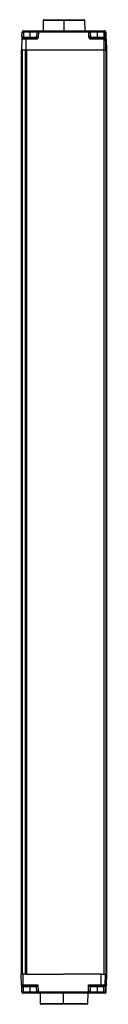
# Model space of a CAD drawing. Header units: millimetres. Extents: x 0 to 1189, y 0 to 841.
# Tile 9 of 12: x 413 to 428, y 421 to 596. Entities that reach past the tile are written whole.
import ezdxf

# ---------------------------------------------------------------- set-up
doc = ezdxf.new("R2010")
doc.units = ezdxf.units.MM

msp = doc.modelspace()

# ---------------------------------------------------------------- linework, layer by layer
at = {"color": 7, "linetype": 'Continuous', "lineweight": 25}
for p, q in [((416.9628, 596.179), (416.9305, 594.3264)), ((417.1128, 596.3264), (420.6494, 596.3264)), ((420.6481, 596.179), (420.6478, 594.3264)), ((420.6494, 596.3264), (424.2482, 596.3264)), ((424.4305, 594.3264), (424.3982, 596.179)), ((413.1806, 593.2238), (413.1957, 594.0807)), ((413.4434, 594.0807), (413.4283, 593.2238)), ((414.6392, 594.0807), (413.4434, 594.0807)), ((413.4456, 594.3264), (414.6414, 594.3264)), ((414.6391, 593.2238), (414.6392, 594.0807)), ((414.6414, 594.3264), (416.1135, 594.3264)), ((415.8485, 593.2238), (415.8636, 594.0807)), ((416.1114, 594.0807), (416.0963, 593.2238)), ((425.1197, 594.0807), (416.1114, 594.0807)), ((416.1135, 594.3264), (425.1219, 594.3264)), ((425.1345, 593.2238), (425.1197, 594.0807)), ((425.1219, 594.3264), (425.1323, 594.3264)), ((425.1323, 594.3264), (426.641, 594.3264)), ((425.3718, 594.0807), (425.3866, 593.2238)), ((425.3822, 594.0807), (425.3718, 594.0807)), ((425.3972, 593.2238), (425.3822, 594.0807)), ((426.6388, 594.0807), (425.3822, 594.0807)), ((426.6387, 593.2238), (426.6388, 594.0807)), ((427.8346, 594.0807), (426.6388, 594.0807)), ((426.641, 594.3264), (427.8368, 594.3264)), ((427.8494, 593.2238), (427.8346, 594.0807)), ((427.8368, 594.3264), (427.8555, 594.3264)), ((427.8555, 594.3264), (427.8966, 594.3264)), ((427.8966, 594.3264), (427.9154, 594.3264)), ((428.0867, 594.0807), (428.1015, 593.2238)), ((428.1068, 594.0807), (428.0867, 594.0807)), ((428.161, 590.9764), (428.1068, 594.0828)), ((428.1068, 594.0807), (428.161, 590.9764)), ((428.1452, 594.0807), (428.1994, 590.9764)), ((428.1653, 594.0807), (428.1452, 594.0807)), ((428.1804, 593.2238), (428.1653, 594.0807)), ((413.1544, 592.8307), (413.1219, 590.9764)), ((413.879, 592.8307), (413.1544, 592.8307)), ((413.4052, 593.0764), (413.9847, 593.0764)), ((413.4283, 593.2238), (414.6391, 593.2238)), ((413.879, 592.8307), (413.8653, 590.9764)), ((415.6963, 592.8307), (413.879, 592.8307)), ((413.9847, 593.0764), (415.6985, 593.0764)), ((425.3866, 593.2238), (425.3972, 593.2238)), ((425.3972, 593.2238), (426.6387, 593.2238)), ((427.7651, 592.8307), (425.5344, 592.8307)), ((425.5365, 593.0764), (427.7672, 593.0764)), ((426.6387, 593.2238), (427.8494, 593.2238)), ((427.7651, 592.8307), (427.7648, 590.9764)), ((428.0855, 592.8307), (427.7651, 592.8307)), ((427.7672, 593.0764), (427.8355, 593.0764)), ((427.8355, 593.0764), (427.855, 593.0764)), ((428.0855, 592.8307), (428.1178, 590.9764)), ((428.1049, 592.8307), (428.0855, 592.8307)), ((428.2102, 592.8307), (428.1908, 592.8307)), ((428.2102, 592.8307), (428.2426, 590.9764)), ((413.1219, 590.9764), (413.8653, 590.9764)), ((413.1228, 425.9764), (413.1228, 590.9764)), ((413.1945, 590.9764), (413.1945, 425.9764)), ((413.1945, 590.9764), (413.7927, 590.9764)), ((413.7927, 425.9764), (413.7927, 590.9764)), ((413.8653, 590.9764), (427.7648, 590.9764)), ((413.9689, 590.9764), (413.9689, 425.9764)), ((413.9689, 590.9764), (427.7648, 590.9764)), ((427.7648, 590.9764), (428.1178, 590.9764)), ((427.7648, 590.9764), (427.7648, 425.9764)), ((428.1178, 590.9764), (428.161, 590.9764)), ((428.1178, 590.9764), (428.1178, 425.9764)), ((428.1178, 590.9764), (428.1309, 590.9764)), ((428.1309, 590.9764), (428.1309, 425.9764)), ((428.1322, 590.9764), (428.1322, 425.9764)), ((428.1322, 590.9764), (428.1471, 590.9764)), ((428.1471, 590.9764), (428.1471, 425.9764)), ((428.1484, 590.9764), (428.1484, 425.9764)), ((428.1484, 590.9764), (428.161, 590.9764)), ((428.161, 590.9764), (428.1994, 590.9764)), ((428.161, 590.9764), (428.161, 425.9764)), ((428.1994, 590.9764), (428.2426, 590.9764)), ((428.1994, 590.9764), (428.1994, 425.9764)), ((428.1994, 590.9764), (428.2121, 590.9764)), ((428.2121, 590.9764), (428.2121, 425.9764)), ((428.2134, 590.9764), (428.2134, 425.9764)), ((428.2134, 590.9764), (428.2282, 590.9764)), ((428.2282, 590.9764), (428.2282, 425.9764)), ((428.2295, 590.9764), (428.2295, 425.9764)), ((428.2295, 590.9764), (428.2426, 590.9764)), ((428.2426, 590.9764), (428.2426, 425.9764)), ((413.0892, 424.122), (413.0569, 425.9764)), ((413.4007, 425.9764), (413.0569, 425.9764)), ((413.4013, 424.122), (413.4007, 425.9764)), ((413.8079, 425.9764), (413.4007, 425.9764)), ((413.9689, 425.9764), (413.8079, 425.9764)), ((413.9689, 425.9764), (420.5823, 425.9764)), ((427.2986, 425.9764), (420.5823, 425.9764)), ((427.2857, 424.122), (427.2986, 425.9764)), ((427.3587, 425.9764), (427.2986, 425.9764)), ((427.3587, 425.9764), (427.7648, 425.9764)), ((427.7648, 425.9764), (428.1178, 425.9764)), ((428.0294, 424.122), (428.0616, 425.9764)), ((428.1178, 425.9764), (428.1309, 425.9764)), ((428.1309, 425.9764), (428.1322, 425.9764)), ((428.1322, 425.9764), (428.1471, 425.9764)), ((428.1471, 425.9764), (428.1484, 425.9764)), ((428.1484, 425.9764), (428.161, 425.9764)), ((428.2972, 425.9764), (428.161, 425.9764)), ((428.2646, 424.122), (428.2972, 425.9764)), ((413.0892, 424.122), (413.4013, 424.122)), ((413.1572, 422.872), (413.1376, 423.9785)), ((413.4056, 423.8764), (413.3391, 423.8764)), ((414.5982, 423.729), (413.3876, 423.729)), ((413.3876, 423.729), (413.4028, 422.872)), ((413.4013, 424.122), (416.0247, 424.122)), ((415.6361, 423.8764), (413.4056, 423.8764)), ((414.5982, 423.729), (414.5984, 422.872)), ((415.8014, 422.872), (415.7861, 423.729)), ((416.0247, 424.122), (416.0469, 422.872)), ((425.0542, 422.872), (425.0756, 424.122)), ((425.0756, 424.122), (427.2857, 424.122)), ((425.3232, 423.729), (425.3085, 422.872)), ((425.3443, 423.729), (425.3232, 423.729)), ((425.3443, 423.729), (425.3293, 422.872)), ((426.5964, 423.729), (425.3443, 423.729)), ((427.1866, 423.8764), (425.4729, 423.8764)), ((426.5964, 423.729), (426.5966, 422.872)), ((427.807, 423.729), (426.5964, 423.729)), ((427.7813, 423.8764), (427.1866, 423.8764)), ((427.2857, 424.122), (428.0294, 424.122)), ((427.8112, 423.8764), (427.7813, 423.8764)), ((427.7923, 422.872), (427.807, 423.729)), ((428.0294, 424.122), (428.068, 424.122)), ((428.068, 424.122), (428.0466, 422.872)), ((428.2038, 422.872), (428.226, 424.122)), ((428.226, 424.122), (428.2646, 424.122)), ((413.4028, 422.872), (414.5984, 422.872)), ((414.6028, 422.6264), (413.4071, 422.6264)), ((416.0513, 422.6264), (414.6028, 422.6264)), ((416.0469, 422.872), (425.0542, 422.872)), ((425.0586, 422.6264), (416.0513, 422.6264)), ((416.3955, 422.6264), (416.4278, 420.7738)), ((420.6063, 420.7738), (420.6057, 422.6264)), ((424.9332, 420.7738), (424.9655, 422.6264)), ((425.0794, 422.6264), (425.0586, 422.6264)), ((426.601, 422.6264), (425.0794, 422.6264)), ((425.3085, 422.872), (425.3293, 422.872)), ((425.3293, 422.872), (426.5966, 422.872)), ((426.5966, 422.872), (427.7923, 422.872)), ((427.7966, 422.6264), (426.601, 422.6264)), ((427.9539, 422.6264), (427.7966, 422.6264)), ((428.0466, 422.872), (428.2038, 422.872)), ((420.6089, 420.6264), (416.5778, 420.6264)), ((424.7832, 420.6264), (420.6089, 420.6264))]:
    msp.add_line(p, q, dxfattribs=at)
at = {"color": 8, "linetype": 'Continuous', "lineweight": 25}
for p, q in [((420.6481, 596.179), (416.9628, 596.179)), ((424.3982, 596.179), (420.6481, 596.179)), ((415.8636, 594.0807), (414.6392, 594.0807)), ((414.6391, 593.2238), (415.8485, 593.2238)), ((415.7861, 423.729), (414.5982, 423.729)), ((414.5984, 422.872), (415.8014, 422.872)), ((416.4278, 420.7738), (420.6063, 420.7738)), ((420.6063, 420.7738), (424.9332, 420.7738))]:
    msp.add_line(p, q, dxfattribs=at)
at = {"color": 7, "linetype": 'Continuous', "lineweight": 25}
for centre, radius, start, end in [((417.1128, 596.1764), 0.15, 90, 179), ((424.8457, 596.2154), 4.1978, 178.485319, 180.497113), ((424.2482, 596.1764), 0.15, 1, 90), ((413.4456, 594.0764), 0.25, 90.001065, 179.001116), ((413.3195, 590.5828), 3.5002, 87.971639, 92.028361), ((420.4395, 594.1414), 6.9964, 178.485319, 180.497113), ((421.6353, 594.1414), 6.9964, 178.485319, 180.497113), ((416.1136, 594.0764), 0.25, 90.001065, 179.001116), ((415.9875, 590.5828), 3.5002, 87.971639, 92.028361), ((423.1075, 594.1414), 6.9964, 178.485319, 180.497113), ((432.1158, 594.1414), 6.9964, 178.485319, 180.497113), ((425.2457, 590.4149), 3.668, 88.030373, 91.969627), ((425.1219, 594.0764), 0.25, 0.998884, 89.998935), ((425.1323, 594.0764), 0.25, 0.998884, 89.998935), ((433.6349, 594.1414), 6.9964, 178.485319, 180.497113), ((434.8307, 594.1414), 6.9964, 178.485319, 180.497113), ((427.9607, 590.4149), 3.668, 88.030373, 91.969627), ((427.8368, 594.0764), 0.25, 0.998884, 89.998935), ((427.9154, 594.0764), 0.25, 0.998884, 89.998935), ((413.3045, 589.7258), 3.5002, 87.971639, 92.028361), ((410.4414, 593.1873), 4.1978, 358.485319, 0.497113), ((422.6924, 592.8914), 6.9964, 178.485319, 180.497113), ((415.9724, 589.7258), 3.5002, 87.971639, 92.028361), ((425.2606, 589.558), 3.668, 88.030373, 91.969627), ((425.5472, 593.2264), 0.15, 180.998884, 269.998935), ((432.5305, 592.8914), 6.9964, 178.485319, 180.497113), ((422.441, 593.1873), 4.1978, 358.485319, 0.497113), ((434.7612, 592.8914), 6.9964, 178.485319, 180.497113), ((427.8355, 592.8264), 0.25, 0.998884, 89.998935), ((427.9755, 589.558), 3.668, 88.030373, 91.969627), ((427.855, 592.8264), 0.25, 0.998884, 89.998935), ((427.9603, 592.8264), 0.25, 0.999666, 47.211771), ((413.3392, 424.1263), 0.25, 180.995536, 269.995738), ((412.3212, 423.7654), 1.0627, 358.039335, 5.994313), ((411.2872, 423.7654), 2.1007, 359.006832, 3.028065), ((416.9019, 424.0613), 3.5012, 179.006832, 183.028065), ((412.4978, 423.7654), 2.1007, 359.006832, 3.028065), ((415.6361, 423.7264), 0.15, 1.016996, 89.999999), ((425.473, 423.7264), 0.15, 90.016751, 179.000554), ((425.4731, 423.7264), 0.15, 90.004262, 179.004464), ((425.4943, 423.7264), 0.15, 90.004262, 179.004464), ((424.496, 423.7654), 2.1007, 359.006832, 3.028065), ((425.7066, 423.7654), 2.1007, 359.006832, 3.028065), ((307.5881, 423.7654), 120.2232, 359.98265, 0.052868), ((413.28, 426.2861), 3.4163, 267.940363, 272.059637), ((413.4072, 422.8763), 0.25, 180.995536, 269.995738), ((416.9034, 422.8113), 3.5012, 179.006832, 183.028065), ((418.0991, 422.8113), 3.5012, 179.006832, 183.028065), ((415.9241, 426.2861), 3.4163, 267.940363, 272.059637), ((416.0513, 422.8763), 0.25, 180.995536, 269.995738), ((419.5476, 422.8113), 3.5012, 179.006832, 183.028065), ((428.5548, 422.8113), 3.5012, 179.006832, 183.028065), ((425.1813, 426.6217), 3.7518, 268.057975, 271.942025), ((425.0585, 422.8763), 0.25, 270.004262, 359.004464), ((425.0794, 422.8763), 0.25, 270.004262, 359.004464), ((430.0973, 422.8113), 3.5012, 179.006832, 183.028065), ((431.2929, 422.8113), 3.5012, 179.006832, 183.028065), ((427.9194, 426.6217), 3.7518, 268.057975, 271.942025), ((427.7966, 422.8763), 0.25, 270.004262, 359.004464), ((427.9538, 422.8763), 0.25, 270.004262, 359.004464), ((416.5778, 420.7764), 0.15, 181, 270), ((422.7067, 420.7373), 2.1007, 179.006832, 183.028065), ((424.7832, 420.7764), 0.15, 270, 359)]:
    msp.add_arc(centre, radius, start, end, dxfattribs=at)
for points, knots in [([(427.8555, 594.3264), (427.8856, 594.3233), (427.9458, 594.3171), (428.0147, 594.2744), (428.0589, 594.2261), (428.085, 594.1822), (428.1027, 594.1334), (428.1055, 594.0981), (428.1068, 594.0807)], [0, 0, 0, 0, 0.24970918, 0.49917035, 0.62960492, 0.74969468, 0.87693464, 1, 1, 1, 1]), ([(428.1452, 594.0807), (428.1439, 594.0981), (428.1411, 594.1334), (428.1237, 594.1822), (428.0978, 594.2261), (428.0541, 594.2744), (427.9859, 594.3171), (427.9264, 594.3233), (427.8966, 594.3264)], [0, 0, 0, 0, 0.12308818, 0.2503056, 0.37044437, 0.50082983, 0.75029091, 1, 1, 1, 1]), ([(413.1544, 592.8307), (413.1566, 592.8536), (413.1614, 592.9015), (413.1944, 592.9685), (413.2487, 593.0273), (413.3219, 593.0685), (413.378, 593.0738), (413.4052, 593.0764)], [0, 0, 0, 0, 0.17022387, 0.35560853, 0.55105565, 0.78235362, 1, 1, 1, 1]), ([(413.1845, 593.2245), (413.1842, 593.197), (413.1835, 593.1445), (413.1852, 593.0791), (413.191, 593.0439), (413.1984, 593.03), (413.2036, 593.0281), (413.2055, 593.0274)], [0, 0, 0, 0, 0.296539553, 0.567203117, 0.814018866, 0.931714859, 1, 1, 1, 1]), ([(413.4283, 593.2238), (413.4278, 593.2118), (413.4267, 593.1886), (413.4252, 593.1567), (413.4239, 593.1299), (413.4224, 593.1028), (413.4209, 593.0808), (413.4204, 593.0778), (413.4202, 593.0764)], [0, 0, 0, 0, 0.15422199, 0.30015592, 0.4377981, 0.56714559, 0.79999033, 1, 1, 1, 1]), ([(413.879, 592.8307), (413.8799, 592.8536), (413.8819, 592.9015), (413.8959, 592.9685), (413.9187, 593.0273), (413.9496, 593.0685), (413.9732, 593.0738), (413.9847, 593.0764)], [0, 0, 0, 0, 0.170223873, 0.35560853, 0.551055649, 0.782353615, 1, 1, 1, 1]), ([(416.0963, 593.2238), (416.0884, 593.1678), (416.072, 593.0514), (415.9638, 592.92), (415.8304, 592.8436), (415.7398, 592.8349), (415.6963, 592.8307)], [0, 0, 0, 0, 0.27050053, 0.56239653, 0.78953113, 1, 1, 1, 1]), ([(415.6985, 593.0764), (415.714, 593.0778), (415.7477, 593.0808), (415.787, 593.1028), (415.8148, 593.1299), (415.8326, 593.1567), (415.8454, 593.1886), (415.8475, 593.2118), (415.8485, 593.2238)], [0, 0, 0, 0, 0.200009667, 0.432854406, 0.562201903, 0.699844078, 0.845778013, 1, 1, 1, 1]), ([(425.5344, 592.8307), (425.4783, 592.8376), (425.3616, 592.852), (425.2284, 592.9579), (425.1496, 593.0899), (425.1394, 593.1803), (425.1345, 593.2238)], [0, 0, 0, 0, 0.27046334, 0.56234812, 0.78950086, 1, 1, 1, 1]), ([(425.3866, 593.2238), (425.3877, 593.2118), (425.3897, 593.1886), (425.4025, 593.1567), (425.4203, 593.1299), (425.4481, 593.1028), (425.4874, 593.0808), (425.521, 593.0778), (425.5365, 593.0764)], [0, 0, 0, 0, 0.154221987, 0.300155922, 0.437798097, 0.567145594, 0.799990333, 1, 1, 1, 1]), ([(427.855, 593.0764), (427.855, 593.0778), (427.8551, 593.0808), (427.8543, 593.1028), (427.8533, 593.1299), (427.8523, 593.1567), (427.851, 593.1886), (427.85, 593.2118), (427.8494, 593.2238)], [0, 0, 0, 0, 0.20000967, 0.43285441, 0.5622019, 0.69984408, 0.84577801, 1, 1, 1, 1]), ([(428.1015, 593.2238), (428.1025, 593.1678), (428.1043, 593.0514), (428.1057, 592.92), (428.1059, 592.8436), (428.1052, 592.8349), (428.1049, 592.8307)], [0, 0, 0, 0, 0.27050053, 0.56239653, 0.78953113, 1, 1, 1, 1]), ([(428.1452, 593.0192), (428.1474, 593.0196), (428.1578, 593.0218), (428.166, 593.0544), (428.1743, 593.1221), (428.1757, 593.1884), (428.1765, 593.2245)], [0, 0, 0, 0, 0.06717912, 0.32402498, 0.63236776, 1, 1, 1, 1]), ([(428.1908, 592.8307), (428.1902, 592.8376), (428.1889, 592.852), (428.1859, 592.9579), (428.1829, 593.0899), (428.1812, 593.1803), (428.1804, 593.2238)], [0, 0, 0, 0, 0.27046334, 0.56234812, 0.78950086, 1, 1, 1, 1]), ([(413.3876, 423.729), (413.3868, 423.729), (413.3853, 423.729), (413.3839, 423.729), (413.3833, 423.729)], [0, 0, 0, 0, 0.56000165, 1, 1, 1, 1]), ([(415.6361, 423.8764), (415.6377, 423.8773), (415.641, 423.8791), (415.6642, 423.8937), (415.7009, 423.9167), (415.7718, 423.9615), (415.8821, 424.0313), (415.9767, 424.0915), (416.0247, 424.122)], [0, 0, 0, 0, 0.08249989, 0.17311897, 0.28065284, 0.40868675, 0.70014416, 1, 1, 1, 1]), ([(416.0247, 424.122), (415.9951, 424.0735), (415.9366, 423.9778), (415.8687, 423.8663), (415.8252, 423.7946), (415.8029, 423.7575), (415.7887, 423.7339), (415.787, 423.7306), (415.7861, 423.729)], [0, 0, 0, 0, 0.299855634, 0.591312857, 0.719318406, 0.82688043, 0.91749004, 1, 1, 1, 1]), ([(425.0756, 424.122), (425.1237, 424.0915), (425.2186, 424.0313), (425.3305, 423.9615), (425.4033, 423.9167), (425.4415, 423.8937), (425.4664, 423.8791), (425.4708, 423.8773), (425.4729, 423.8764)], [0, 0, 0, 0, 0.29985563, 0.59131286, 0.71931841, 0.82688043, 0.91749004, 1, 1, 1, 1]), ([(425.3231, 423.729), (425.3217, 423.7306), (425.3187, 423.7339), (425.303, 423.7575), (425.2791, 423.7946), (425.2336, 423.8662), (425.1642, 423.9778), (425.1054, 424.0735), (425.0756, 424.122)], [0, 0, 0, 0, 0.08249989, 0.17311897, 0.28065284, 0.40868675, 0.70014416, 1, 1, 1, 1]), ([(425.3232, 423.729), (425.3232, 423.729), (425.3231, 423.729), (425.3231, 423.729), (425.3231, 423.729)], [0, 0, 0, 0, 0.56000165, 1, 1, 1, 1]), ([(427.1866, 423.8764), (427.2004, 423.8806), (427.2289, 423.8893), (427.262, 423.9545), (427.2819, 424.0376), (427.2845, 424.0948), (427.2857, 424.122)], [0, 0, 0, 0, 0.28001435, 0.5749705, 0.79748175, 1, 1, 1, 1]), ([(427.7813, 423.8764), (427.816, 423.8806), (427.8872, 423.8893), (427.9701, 423.9545), (428.0198, 424.0376), (428.0263, 424.0948), (428.0294, 424.122)], [0, 0, 0, 0, 0.28001435, 0.5749705, 0.79748175, 1, 1, 1, 1]), ([(427.8113, 423.729), (427.8105, 423.729), (427.809, 423.729), (427.8076, 423.729), (427.807, 423.729)], [0, 0, 0, 0, 0.559998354, 1, 1, 1, 1]), ([(427.8112, 423.8764), (427.8269, 423.8773), (427.8598, 423.8791), (427.907, 423.8937), (427.9517, 423.9167), (428.0073, 423.9615), (428.0545, 424.0313), (428.0635, 424.0915), (428.068, 424.122)], [0, 0, 0, 0, 0.08249989, 0.17311897, 0.28065284, 0.40868675, 0.70014416, 1, 1, 1, 1]), ([(428.068, 424.122), (428.0635, 424.0735), (428.0546, 423.9778), (428.0073, 423.8663), (427.9517, 423.7946), (427.907, 423.7575), (427.8599, 423.7339), (427.827, 423.7306), (427.8113, 423.729)], [0, 0, 0, 0, 0.29985563, 0.59131286, 0.71931841, 0.82688043, 0.91749004, 1, 1, 1, 1]), ([(428.2646, 424.122), (428.2625, 424.0989), (428.2583, 424.0517), (428.2354, 424.0112), (428.2236, 423.9905)], [0, 0, 0, 0, 0.488973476, 1, 1, 1, 1])]:
    msp.add_open_spline(points, degree=3, knots=knots, dxfattribs=at)
at = {"color": 8, "linetype": 'Continuous', "lineweight": 25}
msp.add_open_spline([(413.3833, 423.729), (413.3676, 423.7306), (413.3348, 423.7339), (413.2881, 423.7575), (413.2445, 423.7946), (413.1956, 423.8573), (413.1771, 423.9129), (413.1653, 423.9486)], degree=3, knots=[0, 0, 0, 0, 0.12958845, 0.27193031, 0.44084144, 0.64195341, 1, 1, 1, 1], dxfattribs=at)

doc.saveas('drawing.dxf')
